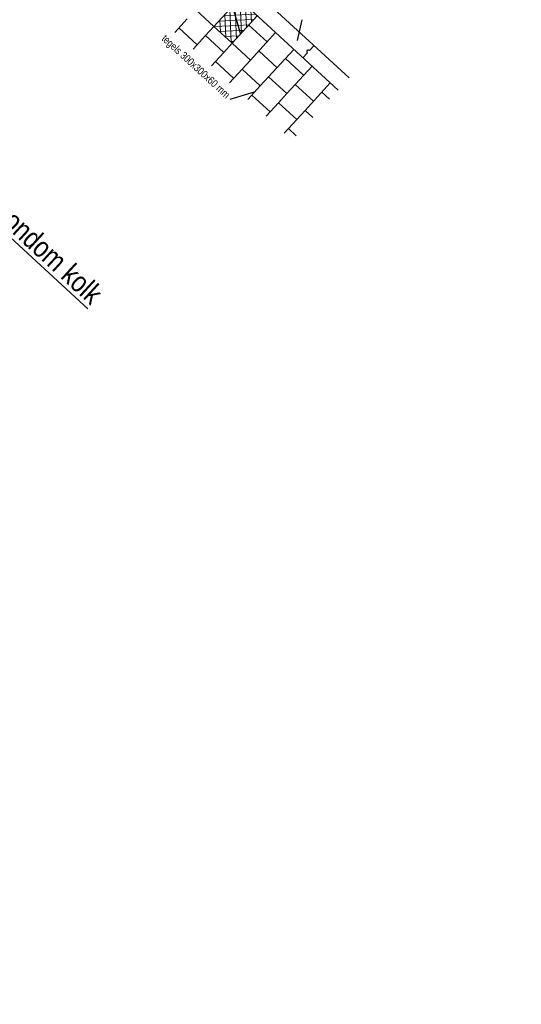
# Model space of a CAD drawing. Header units: metres. Extents: x 111546 to 149831, y 498798 to 507863.
# Tile 113 of 256: x 113056 to 113062, y 500876 to 500887. Entities that reach past the tile are written whole.
import ezdxf
from ezdxf.enums import TextEntityAlignment as Align

# ---------------------------------------------------------------- set-up
doc = ezdxf.new("R2010")
doc.units = ezdxf.units.M
doc.layers.add('0-hulplijn', color=6, linetype='Continuous', plot=False)
doc.layers.add('3-nw-dwp-trottoirband', color=2, linetype='Continuous', lineweight=13)
doc.layers.add('DREMPEL', color=2, linetype='Continuous')
doc.styles.add('Stempel', font='arial.ttf')
doc.styles.add('Zaanstad', font='ARIALN.TTF')
pattern_1 = [(2.41437, (113040.331703, 500933.30557), (-0.00267502, 0.06344363), []), (92.41437, (113040.331703, 500933.30557), (-0.06344363, -0.00267502), [])]

msp = doc.modelspace()

# ---------------------------------------------------------------- hatches: boundary and pattern name
at = {"layer": '3-nw-dwp-trottoirband'}
h = msp.add_hatch(dxfattribs=at)
h.set_pattern_fill('ANSI37', color=253, scale=0.02, angle=-42.58563)
h.set_pattern_definition(pattern_1)
h.paths.add_polyline_path([(113058.7339, 500887.5371), (113058.5498, 500887.7062), (113058.4483, 500887.5958), (113058.5309, 500887.3162)])
h = msp.add_hatch(dxfattribs=at)
h.set_pattern_fill('ANSI37', color=253, scale=0.02, angle=-42.58563)
h.set_pattern_definition(pattern_1)
h.paths.add_polyline_path([(113058.5309, 500887.3162), (113058.4483, 500887.5958), (113058.4115, 500887.6296), (113058.2085, 500887.4088), (113058.4294, 500887.2058)])

# ---------------------------------------------------------------- linework, layer by layer
at = {"color": 2, "linetype": 'Continuous'}
for p, q in [((113057.4416, 500888.9964), (113059.8468, 500886.7858)), ((113058.5498, 500887.7062), (113059.7114, 500886.6386))]:
    msp.add_line(p, q, dxfattribs=at)
at = {"color": 3, "linetype": 'Continuous'}
for p, q in [((113059.2716, 500887.4882), (113059.2148, 500887.2411)), ((113058.4048, 500886.5309), (113058.6983, 500886.6162))]:
    msp.add_line(p, q, dxfattribs=at)
at = {"layer": 'DREMPEL', "color": 2, "linetype": 'Continuous'}
for p, q in [((113058.2085, 500887.4088), (113057.9876, 500887.6118)), ((113058.2085, 500887.4088), (113058.4115, 500887.6296)), ((113057.7355, 500887.3375), (113057.8861, 500887.5013)), ((113058.4294, 500887.2058), (113058.7339, 500887.5371)), ((113058.0055, 500887.1879), (113057.7846, 500887.3909)), ((113058.107, 500887.2983), (113058.2085, 500887.4088)), ((113058.4294, 500887.2058), (113058.2085, 500887.4088)), ((113058.8532, 500887.2236), (113058.6324, 500887.4266)), ((113057.9564, 500887.1345), (113058.107, 500887.2983)), ((113058.3279, 500887.0953), (113058.107, 500887.2983)), ((113058.6502, 500887.0027), (113058.9547, 500887.3341)), ((113058.3279, 500887.0953), (113058.4294, 500887.2058)), ((113058.6502, 500887.0027), (113058.4294, 500887.2058)), ((113058.9726, 500886.9102), (113058.7517, 500887.1132)), ((113058.8711, 500886.7997), (113059.1756, 500887.1311)), ((113059.3673, 500887.1179), (113059.4214, 500887.1768)), ((113058.1773, 500886.9315), (113058.3279, 500887.0953)), ((113058.4472, 500886.7819), (113058.2264, 500886.9849)), ((113058.5487, 500886.8923), (113058.6502, 500887.0027)), ((113059.295, 500886.8176), (113059.0741, 500887.0206)), ((113059.2861, 500887.0296), (113059.3402, 500887.0885)), ((113058.3982, 500886.7285), (113058.5487, 500886.8923)), ((113058.7696, 500886.6893), (113058.5487, 500886.8923)), ((113059.092, 500886.5967), (113059.3965, 500886.928)), ((113058.7696, 500886.6893), (113058.8711, 500886.7997)), ((113059.092, 500886.5967), (113058.8711, 500886.7997)), ((113058.6191, 500886.5255), (113058.7696, 500886.6893)), ((113059.4144, 500886.5042), (113059.1935, 500886.7072)), ((113059.3129, 500886.3937), (113059.6174, 500886.725)), ((113058.889, 500886.3758), (113058.6681, 500886.5789)), ((113058.9905, 500886.4863), (113059.092, 500886.5967)), ((113059.6099, 500886.5282), (113059.5159, 500886.6146)), ((113058.8399, 500886.3225), (113058.9905, 500886.4863)), ((113059.2114, 500886.2833), (113058.9905, 500886.4863)), ((113059.2114, 500886.2833), (113059.3129, 500886.3937)), ((113059.4069, 500886.3073), (113059.3129, 500886.3937)), ((113059.0608, 500886.1195), (113059.2114, 500886.2833)), ((113059.2039, 500886.0864), (113059.1099, 500886.1728))]:
    msp.add_line(p, q, dxfattribs=at)
msp.add_lwpolyline([(113058.4483, 500887.5958), (113058.5309, 500887.3162)], dxfattribs=at)
msp.add_arc((113059.3537, 500887.1032), 0.02, 47.12837, 227.70038, dxfattribs=at)

# ---------------------------------------------------------------- texts
at = {"color": 1, "linetype": 'Continuous', "style": 'Zaanstad'}
for s, p in [('%%UPrincipedetail: aanbrengen boomspiegel', (113056.7225, 500891.7891)), ('%%UPrincipedetail: standaard knipoplossingen rondom kolk', (113051.6174, 500888.7141))]:
    msp.add_text(s, height=0.25, rotation=317.41437, dxfattribs=at).set_placement(p)
at = {"color": 3, "linetype": 'Continuous', "style": 'Zaanstad'}
msp.add_text('tegels 300x300x60 mm', height=0.09, rotation=317.41437, dxfattribs=at).set_placement((113058.353, 500886.5301), align=Align.RIGHT)
at = {"layer": '0-hulplijn', "ltscale": 0.01, "insert": (113068.4754, 500974.5479, 0), "char_height": 31.10468, "attachment_point": 1, "rotation": 317.58453, "style": 'Stempel'}
msp.add_mtext_dynamic_manual_height_columns('Details', width=145.978115, gutter_width=4860.1057, heights=[0], dxfattribs=at)

doc.saveas('drawing.dxf')
